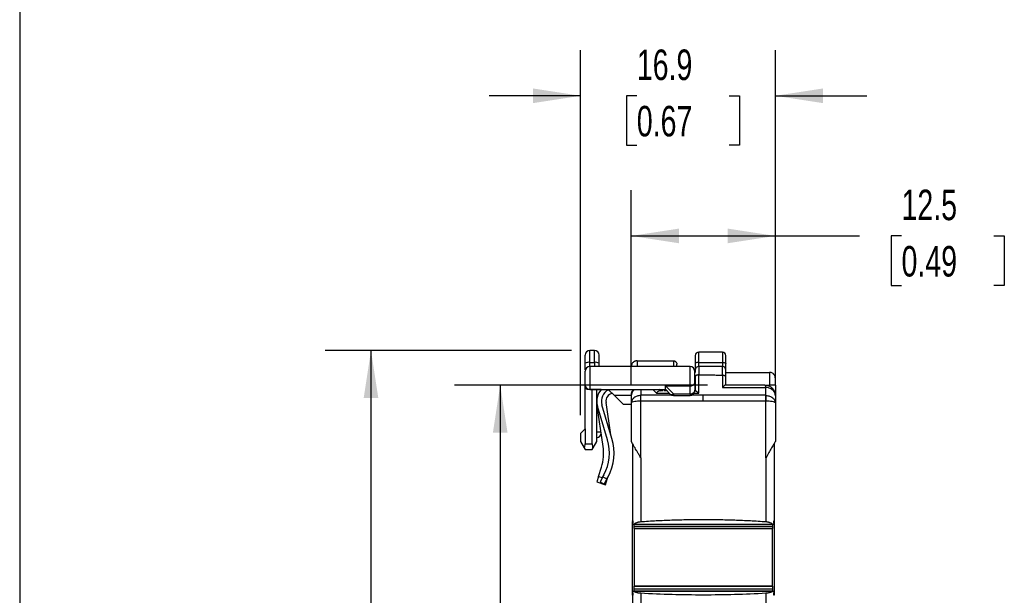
# Model space of a CAD drawing. Header units: millimetres. Extents: x 8 to 341, y 8 to 262.
# Tile 3 of 16: x 8 to 93, y 124 to 174. Entities that reach past the tile are written whole.
import ezdxf

# ---------------------------------------------------------------- set-up
doc = ezdxf.new("R2010")
doc.units = ezdxf.units.MM
doc.header["$LTSCALE"] = 1.25
doc.layers.add('DIMENSIONS', color=140, linetype='Continuous', lineweight=25)
doc.layers.add('TEXT', color=140, linetype='Continuous', lineweight=25)
doc.styles.add('SLDTEXTSTYLE0', font='TXT', dxfattribs={"width": 0.7})
doc.dimstyles.new('SLDDIMSTYLE0', dxfattribs={"dimtxt": 2.69751, "dimasz": 4.1275, "dimexe": 0, "dimexo": 0.0625, "dimgap": 0.674377, "dimtad": 0, "dimtih": 1, "dimtoh": 1, "dimrnd": 1e-09, "dimzin": 12, "dimdsep": 46, "dimtxsty": 'SLDTEXTSTYLE0', "dimsah": 1, "dimcen": 0.09, "dimadec": 0, "dimazin": 3, "dimtfac": 1, "dimtofl": 0, "dimtmove": 0, "dimatfit": 3, "dimfxl": 0, "dimfrac": 2, "dimtolj": 1, "dimtzin": 12, "dimarcsym": 0})
doc.dimstyles.new('SLDDIMSTYLE1', dxfattribs={"dimtxt": 2.69751, "dimasz": 4.1275, "dimexe": 0, "dimexo": 0.0625, "dimgap": 0.674377, "dimtad": 0, "dimtih": 1, "dimtoh": 1, "dimrnd": 1e-09, "dimzin": 12, "dimdsep": 46, "dimtxsty": 'SLDTEXTSTYLE0', "dimsah": 1, "dimcen": 0.09, "dimadec": 0, "dimazin": 3, "dimtfac": 1, "dimtmove": 0, "dimatfit": 0, "dimfxl": 0, "dimfrac": 2, "dimtolj": 1, "dimtzin": 12, "dimarcsym": 0})

# ---------------------------------------------------------------- blocks, each defined once
blk = doc.blocks.new('_D')
at = {"layer": 'DIMENSIONS'}
for p, q in [((61.02, 142.4), (61.02, 159.264)), ((73.52, 142.4), (73.52, 159.264)), ((61.02, 155.295), (73.52, 155.295)), ((73.52, 155.295), (80.815, 155.295)), ((84.471, 155.295), (83.565, 155.295)), ((83.565, 155.295), (83.565, 151.008)), ((92.486, 155.295), (93.392, 155.295)), ((93.392, 155.295), (93.392, 151.008)), ((83.565, 151.008), (84.471, 151.008)), ((93.392, 151.008), (92.486, 151.008))]:
    blk.add_line(p, q, dxfattribs=at)
for points in [[(61.02, 155.295), (65.148, 154.66), (65.148, 155.93)], [(73.52, 155.295), (69.393, 155.93), (69.393, 154.66)]]:
    blk.add_solid(points, dxfattribs=at)
at = {"layer": 'DIMENSIONS', "char_height": 2.6458, "attachment_point": 1, "style": 'SLDTEXTSTYLE0'}
for s, insert in [('12.5', (84.471, 159.309)), ('0.49', (84.471, 154.418))]:
    blk.add_mtext(s, dxfattribs=dict(at, insert=insert))
blk = doc.blocks.new('_D_1')
at = {"layer": 'DIMENSIONS'}
for p, q in [((56.62, 139.747), (56.62, 171.419)), ((73.52, 142.4), (73.52, 171.419)), ((56.62, 167.45), (48.683, 167.45)), ((61.497, 167.45), (60.591, 167.45)), ((60.591, 167.45), (60.591, 163.163)), ((69.512, 167.45), (70.418, 167.45)), ((70.418, 167.45), (70.418, 163.163)), ((73.52, 167.45), (81.458, 167.45)), ((60.591, 163.163), (61.497, 163.163)), ((70.418, 163.163), (69.512, 163.163))]:
    blk.add_line(p, q, dxfattribs=at)
for points in [[(56.62, 167.45), (52.493, 168.085), (52.493, 166.815)], [(73.52, 167.45), (77.648, 166.815), (77.648, 168.085)]]:
    blk.add_solid(points, dxfattribs=at)
at = {"layer": 'DIMENSIONS', "char_height": 2.6458, "attachment_point": 1, "style": 'SLDTEXTSTYLE0'}
for s, insert in [('16.9', (61.497, 171.465)), ('0.67', (61.497, 166.574))]:
    blk.add_mtext(s, dxfattribs=dict(at, insert=insert))
blk = doc.blocks.new('_D_2')
at = {"layer": 'DIMENSIONS'}
for p, q in [((67.618, 142.359), (45.673, 142.359)), ((49.642, 142.359), (49.642, 109.375)), ((45.634, 104.484), (44.728, 104.484)), ((44.728, 104.484), (44.728, 100.197)), ((53.65, 104.484), (54.556, 104.484)), ((54.556, 104.484), (54.556, 100.197)), ((44.728, 100.197), (45.634, 100.197)), ((54.556, 100.197), (53.65, 100.197)), ((49.642, 63.459), (49.642, 99.593)), ((60.333, 63.459), (45.673, 63.459))]:
    blk.add_line(p, q, dxfattribs=at)
for points in [[(49.642, 142.359), (49.007, 138.232), (50.277, 138.232)], [(49.642, 63.459), (50.277, 67.587), (49.007, 67.587)]]:
    blk.add_solid(points, dxfattribs=at)
at = {"layer": 'DIMENSIONS', "char_height": 2.6458, "attachment_point": 1, "style": 'SLDTEXTSTYLE0'}
for s, insert in [('78.9', (45.634, 108.499)), ('3.11', (45.634, 103.608))]:
    blk.add_mtext(s, dxfattribs=dict(at, insert=insert))
blk = doc.blocks.new('_D_3')
at = {"layer": 'DIMENSIONS'}
for p, q in [((55.833, 145.359), (34.458, 145.359)), ((38.427, 145.359), (38.427, 117.216)), ((34.419, 112.325), (33.513, 112.325)), ((33.513, 112.325), (33.513, 108.038)), ((42.435, 112.325), (43.341, 112.325)), ((43.341, 112.325), (43.341, 108.038)), ((33.513, 108.038), (34.419, 108.038)), ((43.341, 108.038), (42.435, 108.038)), ((38.427, 63.459), (38.427, 107.434)), ((60.333, 63.459), (34.458, 63.459))]:
    blk.add_line(p, q, dxfattribs=at)
for points in [[(38.427, 145.359), (37.792, 141.232), (39.062, 141.232)], [(38.427, 63.459), (39.062, 67.587), (37.792, 67.587)]]:
    blk.add_solid(points, dxfattribs=at)
at = {"layer": 'DIMENSIONS', "char_height": 2.6458, "attachment_point": 1, "style": 'SLDTEXTSTYLE0'}
for s, insert in [('81.9', (34.419, 116.339)), ('3.22', (34.419, 111.448))]:
    blk.add_mtext(s, dxfattribs=dict(at, insert=insert))

msp = doc.modelspace()

# ---------------------------------------------------------------- linework, layer by layer
for p, q in [((57.82, 145.359), (57.42, 145.359)), ((57.42, 144.325), (57.42, 145.359)), ((57.82, 144.325), (57.82, 145.359)), ((57.02, 144.256), (57.02, 144.959)), ((58.22, 144.256), (58.22, 144.959)), ((61.52, 144.459), (64.67, 144.459)), ((61.52, 144.459), (61.52, 143.959)), ((64.67, 144.459), (64.67, 143.959)), ((68.92, 145.209), (66.87, 145.209)), ((66.87, 144.316), (66.87, 145.209)), ((68.92, 145.209), (68.92, 144.316)), ((57.42, 144.325), (57.82, 144.325)), ((57.42, 143.959), (57.42, 144.325)), ((66.12, 143.959), (57.42, 143.959)), ((57.42, 143.959), (57.42, 141.959)), ((57.82, 144.325), (57.82, 143.959)), ((58.22, 143.959), (58.22, 144.256)), ((64.97, 143.959), (64.97, 144.159)), ((66.12, 142.293), (66.12, 143.959)), ((66.87, 143.959), (66.87, 144.316)), ((66.87, 144.316), (68.92, 144.316)), ((68.92, 143.959), (66.87, 143.959)), ((68.92, 143.959), (66.87, 143.959)), ((66.87, 143.959), (66.87, 143.24)), ((68.92, 144.316), (68.92, 143.959)), ((68.92, 143.209), (68.92, 143.959)), ((66.52, 143.459), (66.57, 143.459)), ((66.52, 142.559), (66.52, 143.252)), ((66.57, 143.208), (66.57, 143.078)), ((66.57, 143.078), (66.57, 141.859)), ((66.869, 141.659), (66.868, 143.24)), ((68.927, 143.209), (68.927, 142.159)), ((69.22, 143.459), (73.02, 143.459)), ((69.22, 142.359), (69.22, 143.051)), ((73.02, 143.459), (73.02, 142.359)), ((73.52, 142.359), (73.52, 142.959)), ((57.02, 138.559), (57.02, 142.053)), ((57.42, 141.959), (64.02, 141.959)), ((57.616, 141.959), (57.42, 141.959)), ((58.02, 141.959), (57.616, 141.959)), ((57.616, 137.259), (57.616, 141.959)), ((58.02, 137.459), (58.02, 141.959)), ((58.402, 141.959), (58.02, 141.959)), ((59.549, 141.459), (59.043, 141.951)), ((61.864, 141.467), (61.863, 141.959)), ((62.891, 141.959), (63.195, 141.659)), ((63.75, 141.859), (63.51, 141.859)), ((64.12, 141.859), (63.838, 141.859)), ((63.986, 142.293), (66.12, 142.293)), ((63.986, 142.293), (64.686, 141.593)), ((64.403, 141.576), (64.004, 141.975)), ((66.12, 141.593), (66.12, 142.293)), ((66.586, 141.859), (66.482, 141.859)), ((66.52, 142.559), (66.52, 141.859)), ((72.62, 142.359), (73.02, 142.359)), ((72.677, 142.158), (72.676, 141.467)), ((73.02, 142.359), (73.02, 142.249)), ((73.52, 142.359), (73.52, 141.494)), ((58.031, 141.135), (58.02, 141.125)), ((59.549, 141.459), (60.32, 140.709)), ((61.02, 141.459), (59.549, 141.459)), ((61.02, 141.449), (61.02, 140.813)), ((63.195, 141.659), (64.321, 141.659)), ((64.686, 141.593), (66.12, 141.593)), ((64.686, 141.593), (64.686, 141.459)), ((64.686, 141.459), (66.12, 141.459)), ((66.12, 141.593), (66.12, 141.459)), ((67.27, 141.468), (66.166, 141.468)), ((66.458, 141.659), (66.869, 141.659)), ((67.27, 140.966), (67.27, 141.468)), ((73.52, 141.449), (73.52, 140.813)), ((58.578, 137.039), (58.036, 140.742)), ((58.954, 137.599), (58.082, 140.532)), ((59.338, 137.713), (58.466, 140.646)), ((59.239, 138.044), (58.828, 140.858)), ((60.32, 140.709), (61.02, 140.709)), ((61.046, 140.915), (61.02, 140.813)), ((61.028, 140.824), (61.02, 140.813)), ((61.03, 140.852), (61.029, 140.824)), ((61.835, 140.965), (61.831, 140.964)), ((61.831, 140.964), (61.831, 136.055)), ((72.709, 140.964), (72.705, 140.965)), ((72.709, 136.055), (72.709, 140.964)), ((73.494, 140.915), (73.52, 140.813)), ((73.512, 140.824), (73.51, 140.853)), ((73.52, 140.813), (73.513, 140.824)), ((57.019, 138.558), (56.62, 138.159)), ((57.02, 138.559), (57.019, 138.558)), ((57.019, 138.558), (57.019, 137.259)), ((56.62, 138.159), (56.62, 137.449)), ((58.399, 138.263), (58.02, 138.263)), ((56.62, 137.449), (56.934, 136.906)), ((56.934, 136.906), (57.019, 136.759)), ((57.019, 137.259), (57.616, 137.259)), ((57.019, 136.759), (57.616, 136.759)), ((57.616, 136.759), (57.701, 136.906)), ((57.701, 136.906), (58.02, 137.459)), ((61.12, 137.286), (61.12, 130.564)), ((73.42, 137.286), (73.42, 130.564)), ((61.831, 136.055), (61.833, 136.051)), ((61.833, 136.051), (61.833, 130.51)), ((72.707, 136.051), (72.709, 136.055)), ((72.707, 136.051), (72.707, 130.51)), ((58.172, 134.436), (58.43, 135.241)), ((58.172, 134.436), (58.02, 133.959)), ((58.172, 134.436), (58.516, 134.326)), ((58.555, 134.4), (58.32, 133.959)), ((58.555, 134.4), (58.65, 134.577)), ((58.555, 134.4), (58.908, 134.212)), ((58.673, 133.771), (58.908, 134.212)), ((58.782, 133.716), (58.934, 134.192)), ((58.903, 134.202), (58.934, 134.192)), ((58.908, 134.212), (59.003, 134.389)), ((58.934, 134.192), (58.99, 134.365)), ((58.02, 133.959), (58.782, 133.716)), ((58.32, 133.959), (58.673, 133.771)), ((61.12, 130.564), (61.12, 130.502)), ((61.12, 124.119), (61.12, 130.502)), ((61.198, 130.249), (73.343, 130.249)), ((73.296, 130.275), (61.245, 130.275)), ((61.27, 130.083), (73.27, 130.083)), ((61.27, 129.904), (61.27, 130.083)), ((61.27, 129.904), (73.27, 129.904)), ((61.27, 129.904), (61.27, 124.917)), ((73.27, 130.083), (73.27, 129.904)), ((73.27, 124.917), (73.27, 129.904)), ((73.42, 130.564), (73.42, 130.502)), ((73.42, 130.502), (73.42, 124.119)), ((61.27, 124.871), (61.27, 124.917)), ((73.27, 124.917), (61.27, 124.917)), ((73.27, 124.871), (61.27, 124.871)), ((61.27, 124.647), (61.27, 124.871)), ((73.27, 124.917), (73.27, 124.871)), ((73.27, 124.871), (73.27, 124.647)), ((61.12, 124.119), (61.12, 80.051)), ((73.326, 124.484), (61.215, 124.484)), ((61.252, 124.469), (73.288, 124.469)), ((73.27, 124.647), (61.27, 124.647)), ((61.833, 124.29), (61.833, 79.954)), ((72.707, 124.29), (72.707, 79.954))]:
    msp.add_line(p, q)
at = {"flags": 128}
for points in [[(66.87, 144.316), (66.812, 144.315), (66.755, 144.31), (66.704, 144.302), (66.658, 144.291), (66.621, 144.278), (66.593, 144.264), (66.576, 144.247), (66.57, 144.231)], [(68.92, 144.316), (68.979, 144.315), (69.035, 144.31), (69.087, 144.302), (69.132, 144.291), (69.17, 144.278), (69.197, 144.264), (69.214, 144.247), (69.22, 144.231)]]:
    msp.add_lwpolyline(points, dxfattribs=at)
for centre, radius, start, end in [((57.42, 144.959), 0.4, 90, 180), ((57.82, 144.959), 0.4, 0.00004, 90), ((66.87, 144.909), 0.3, 90, 180), ((68.92, 144.909), 0.3, 360, 90), ((57.323, 143.694), 0.639, 81.26108, 118.32396), ((57.42, 143.559), 0.4, 90, 180), ((57.917, 143.694), 0.639, 61.67609, 98.73889), ((66.12, 143.559), 0.4, 0, 90), ((66.87, 143.659), 0.3, 90, 180), ((68.92, 143.659), 0.3, 360, 90), ((57.42, 142.359), 0.4, 180, 270), ((59.52, 140.959), 1.5, 138.18969, 196.55845), ((59.52, 140.959), 1.1, 115.68539, 196.55845), ((66.176, 142.643), 0.354, 260.98068, 346.39946), ((66.176, 141.943), 0.354, 260.98068, 346.39946), ((66.12, 141.859), 0.4, 269.99999, 360), ((71.7, 142.258), 0.983, 354.2052, 5.79582), ((59.52, 140.959), 0.7, 103.08302, 188.32633), ((66.963, 141.215), 5.138, 177.20971, 182.79029), ((64.533, 141.784), 0.245, 237.90314, 308.64333), ((64.686, 141.859), 0.4, 225, 270), ((67.577, 141.215), 5.138, 357.20972, 2.79023), ((57.92, 138.263), 0.5, 281.53696, 349.61281), ((55.12, 136.459), 4, 331.92751, 16.55845), ((55.12, 136.459), 4.4, 331.92751, 16.55845), ((54.62, 136.459), 4, 342.26306, 8.32633)]:
    msp.add_arc(centre, radius, start, end)
for centre, start_param, end_param in [((56.73, 137.259), 3.926991, 4.712389), ((57.905, 137.259), 1.570796, 2.356194)]:
    msp.add_ellipse(centre, major_axis=(0, 0.5), ratio=0.57735, start_param=start_param, end_param=end_param)
for points, knots in [([(61.52, 144.459), (61.502, 144.459), (61.466, 144.458), (61.412, 144.448), (61.359, 144.433), (61.306, 144.412), (61.256, 144.385), (61.209, 144.352), (61.155, 144.304), (61.099, 144.235), (61.056, 144.152), (61.026, 144.058), (61.022, 143.996), (61.02, 143.959)], [0, 0, 0, 0, 0.056101, 0.113806, 0.173744, 0.236476, 0.302495, 0.372221, 0.446013, 0.574055, 0.724076, 0.838203, 1, 1, 1, 1]), ([(64.67, 144.459), (64.685, 144.459), (64.716, 144.457), (64.762, 144.446), (64.806, 144.428), (64.847, 144.403), (64.887, 144.369), (64.923, 144.325), (64.949, 144.275), (64.967, 144.219), (64.969, 144.181), (64.97, 144.159)], [0, 0, 0, 0, 0.078905, 0.161456, 0.249272, 0.343701, 0.445831, 0.573909, 0.723985, 0.838145, 1, 1, 1, 1]), ([(66.57, 144.909), (66.57, 144.909), (66.57, 144.842), (66.57, 144.6), (66.57, 144.425), (66.57, 144.231)], [0, 0, 0, 0, 0.5, 0.5, 1, 1, 1, 1]), ([(69.22, 144.231), (69.22, 144.425), (69.22, 144.6), (69.22, 144.842), (69.22, 144.909), (69.22, 144.909)], [0, 0, 0, 0, 0.5, 0.5, 1, 1, 1, 1]), ([(57.02, 144.143), (57.02, 144.161), (57.02, 144.198), (57.02, 144.237), (57.02, 144.256)], [0, 0, 0, 0, 0.496197, 1, 1, 1, 1]), ([(57.02, 143.673), (57.02, 143.725), (57.02, 143.844), (57.02, 144.035), (57.02, 144.143)], [0, 0, 0, 0, 0.43693, 1, 1, 1, 1]), ([(66.57, 144.231), (66.57, 144.067), (66.57, 143.92), (66.57, 143.716), (66.57, 143.659), (66.57, 143.659)], [0, 0, 0, 0, 0.5, 0.5, 1, 1, 1, 1]), ([(66.57, 143.654), (66.57, 143.655), (66.57, 143.667), (66.57, 143.61), (66.57, 143.536), (66.57, 143.467), (66.57, 143.459)], [0, 0, 0, 0, 0.076723, 0.512081, 0.947438, 1, 1, 1, 1]), ([(69.22, 143.659), (69.22, 143.659), (69.22, 143.716), (69.22, 143.92), (69.22, 144.067), (69.22, 144.231)], [0, 0, 0, 0, 0.5, 0.5, 1, 1, 1, 1]), ([(69.22, 143.051), (69.22, 143.128), (69.22, 143.283), (69.22, 143.478), (69.22, 143.607), (69.22, 143.666), (69.22, 143.654), (69.22, 143.652)], [0, 0, 0, 0, 0.236264, 0.472528, 0.708792, 0.945057, 1, 1, 1, 1]), ([(57.02, 142.363), (57.02, 142.362), (57.02, 142.359), (57.02, 142.384), (57.02, 142.437), (57.02, 142.513), (57.02, 142.622), (57.02, 142.771), (57.02, 142.959), (57.02, 143.147), (57.02, 143.297), (57.02, 143.405), (57.02, 143.481), (57.02, 143.535), (57.02, 143.56), (57.02, 143.557), (57.02, 143.556)], [0, 0, 0, 0, 0.0266442, 0.0984753, 0.1705814, 0.2357543, 0.3012017, 0.4004443, 0.4999979, 0.5992423, 0.6987974, 0.7639704, 0.8294177, 0.9012489, 0.973355, 1, 1, 1, 1]), ([(57.02, 142.053), (57.02, 142.218), (57.02, 142.374), (57.02, 142.64), (57.02, 142.751), (57.02, 142.859)], [0, 0, 0, 0, 0.5, 0.5, 1, 1, 1, 1]), ([(66.52, 143.252), (66.52, 143.292), (66.52, 143.371), (66.52, 143.464), (66.52, 143.527), (66.52, 143.559), (66.52, 143.556), (66.52, 143.555)], [0, 0, 0, 0, 0.224067, 0.448134, 0.672201, 0.896267, 1, 1, 1, 1]), ([(66.868, 143.24), (66.85, 143.24), (66.813, 143.239), (66.758, 143.229), (66.705, 143.214), (66.649, 143.189), (66.587, 143.146), (66.577, 143.104), (66.57, 143.078)], [0, 0, 0, 0, 0.114454, 0.234566, 0.358698, 0.484864, 0.68809, 1, 1, 1, 1]), ([(66.87, 143.24), (67.038, 143.241), (67.375, 143.243), (67.884, 143.238), (68.4, 143.228), (68.746, 143.215), (68.92, 143.209)], [0, 0, 0, 0, 0.245182, 0.493548, 0.745141, 1, 1, 1, 1]), ([(69.22, 143.051), (69.219, 143.059), (69.218, 143.075), (69.206, 143.099), (69.191, 143.119), (69.173, 143.135), (69.155, 143.148), (69.117, 143.171), (69.045, 143.2), (68.965, 143.206), (68.927, 143.209)], [0, 0, 0, 0, 0.111605, 0.214498, 0.306324, 0.385355, 0.450492, 0.501158, 0.759457, 1, 1, 1, 1]), ([(73.52, 142.959), (73.519, 142.983), (73.517, 143.029), (73.503, 143.094), (73.483, 143.152), (73.458, 143.202), (73.431, 143.245), (73.403, 143.282), (73.353, 143.336), (73.271, 143.398), (73.148, 143.45), (73.062, 143.456), (73.02, 143.459)], [0, 0, 0, 0, 0.092564, 0.178369, 0.257416, 0.329709, 0.395253, 0.454054, 0.506124, 0.677834, 0.842246, 1, 1, 1, 1]), ([(57.42, 141.959), (57.392, 141.96), (57.337, 141.961), (57.255, 141.973), (57.174, 141.992), (57.096, 142.018), (57.045, 142.041), (57.02, 142.053)], [0, 0, 0, 0, 0.201726, 0.400865, 0.599135, 0.798274, 1, 1, 1, 1]), ([(61.309, 141.959), (61.293, 141.951), (61.185, 141.891), (61.061, 141.711), (61.034, 141.537), (61.02, 141.449)], [0, 0, 0, 0, 0.077426, 0.538735, 1, 1, 1, 1]), ([(61.02, 141.449), (61.025, 141.518), (61.036, 141.651), (61.085, 141.82), (61.151, 141.899), (61.174, 141.928)], [0, 0, 0, 0, 0.401291, 0.782582, 1, 1, 1, 1]), ([(61.174, 141.928), (61.149, 141.894), (61.074, 141.792), (61.051, 141.665), (61.036, 141.579)], [0, 0, 0, 0, 0.3287537, 1, 1, 1, 1]), ([(63.51, 141.858), (63.508, 141.859), (63.479, 141.866), (63.409, 141.839), (63.315, 141.781), (63.246, 141.716), (63.21, 141.676), (63.199, 141.663), (63.195, 141.659)], [0, 0, 0, 0, 0.015179, 0.341, 0.666351, 0.898344, 0.96514, 1, 1, 1, 1]), ([(64.004, 141.975), (63.985, 141.995), (63.978, 142.032), (63.976, 142.14), (63.981, 142.211), (63.986, 142.293)], [0, 0, 0, 0, 0.5, 0.5, 1, 1, 1, 1]), ([(66.586, 141.859), (66.591, 141.859), (66.601, 141.858), (66.623, 141.851), (66.651, 141.838), (66.683, 141.819), (66.723, 141.792), (66.77, 141.755), (66.821, 141.709), (66.854, 141.674), (66.869, 141.659)], [0, 0, 0, 0, 0.0898837, 0.192447, 0.3075834, 0.4350091, 0.5374919, 0.7067142, 0.8730815, 1, 1, 1, 1]), ([(69.206, 142.359), (69.201, 142.359), (69.191, 142.358), (69.169, 142.35), (69.142, 142.337), (69.099, 142.312), (69.028, 142.261), (68.965, 142.197), (68.927, 142.159)], [0, 0, 0, 0, 0.094587, 0.198253, 0.311287, 0.433797, 0.665249, 1, 1, 1, 1]), ([(72.61, 142.359), (72.621, 142.359), (72.632, 142.342), (72.652, 142.273), (72.661, 142.221), (72.669, 142.159)], [0, 0, 0, 0, 0.5, 0.5, 1, 1, 1, 1]), ([(72.677, 142.357), (72.709, 142.353), (72.775, 142.347), (72.875, 142.322), (72.976, 142.285), (73.077, 142.234), (73.175, 142.167), (73.267, 142.084), (73.35, 141.984), (73.421, 141.87), (73.476, 141.74), (73.513, 141.599), (73.518, 141.5), (73.52, 141.449)], [0, 0, 0, 0, 0.070921, 0.145836, 0.224748, 0.307657, 0.394565, 0.485471, 0.580377, 0.679283, 0.782189, 0.889095, 1, 1, 1, 1]), ([(73.52, 141.449), (73.519, 141.474), (73.517, 141.521), (73.504, 141.59), (73.483, 141.653), (73.458, 141.711), (73.429, 141.761), (73.399, 141.805), (73.369, 141.843), (73.341, 141.874), (73.316, 141.898), (73.295, 141.918), (73.242, 141.963), (73.147, 142.029), (72.995, 142.098), (72.837, 142.143), (72.73, 142.153), (72.677, 142.158)], [0, 0, 0, 0, 0.068667, 0.134209, 0.195909, 0.253157, 0.305462, 0.352449, 0.393844, 0.429462, 0.459188, 0.482956, 0.500736, 0.632833, 0.761391, 0.8843, 1, 1, 1, 1]), ([(73.52, 142.359), (73.52, 142.359), (73.466, 142.359), (73.281, 142.359), (73.151, 142.359), (73.02, 142.359)], [0, 0, 0, 0, 0.5, 0.5, 1, 1, 1, 1]), ([(61.831, 141.465), (61.722, 141.447), (61.503, 141.413), (61.241, 141.259), (61.076, 141.084), (61.054, 140.959), (61.046, 140.915)], [0, 0, 0, 0, 0.280616, 0.561195, 0.841727, 1, 1, 1, 1]), ([(61.835, 140.965), (61.836, 141.058), (61.84, 141.153), (61.849, 141.326), (61.856, 141.404), (61.864, 141.467)], [0, 0, 0, 0, 0.5, 0.5, 1, 1, 1, 1]), ([(64.644, 141.468), (64.617, 141.468), (63.688, 141.468), (62.762, 141.467), (61.864, 141.467)], [0, 0, 0, 0, 0.029204, 1, 1, 1, 1]), ([(72.705, 140.965), (72.704, 141.058), (72.701, 141.153), (72.691, 141.326), (72.684, 141.404), (72.676, 141.467)], [0, 0, 0, 0, 0.5, 0.5, 1, 1, 1, 1]), ([(72.709, 141.465), (72.818, 141.447), (73.037, 141.413), (73.3, 141.259), (73.464, 141.084), (73.486, 140.96), (73.494, 140.915)], [0, 0, 0, 0, 0.280835, 0.561632, 0.842381, 1, 1, 1, 1]), ([(61.831, 140.964), (61.737, 140.961), (61.549, 140.955), (61.287, 140.924), (61.12, 140.886), (61.039, 140.85), (61.031, 140.831), (61.028, 140.824)], [0, 0, 0, 0, 0.227153, 0.453551, 0.734874, 0.888035, 1, 1, 1, 1]), ([(67.27, 140.966), (67.043, 140.966), (66.589, 140.966), (65.909, 140.966), (65.228, 140.966), (64.548, 140.966), (63.869, 140.965), (63.19, 140.965), (62.512, 140.965), (62.061, 140.965), (61.835, 140.965)], [0, 0, 0, 0, 0.125016, 0.250027, 0.375033, 0.500034, 0.625031, 0.750025, 0.875014, 1, 1, 1, 1]), ([(72.705, 140.965), (72.48, 140.965), (72.028, 140.965), (71.35, 140.965), (70.671, 140.965), (69.992, 140.966), (69.312, 140.966), (68.632, 140.966), (67.951, 140.966), (67.497, 140.966), (67.27, 140.966)], [0, 0, 0, 0, 0.124986, 0.249976, 0.374969, 0.499966, 0.624967, 0.749973, 0.874984, 1, 1, 1, 1]), ([(73.513, 140.824), (73.51, 140.831), (73.502, 140.849), (73.424, 140.885), (73.255, 140.924), (72.99, 140.955), (72.798, 140.961), (72.709, 140.964)], [0, 0, 0, 0, 0.107715, 0.259742, 0.538332, 0.785115, 1, 1, 1, 1]), ([(73.52, 140.813), (73.52, 140.254), (73.52, 139.137), (73.52, 138.018), (73.52, 137.459)], [0, 0, 0, 0, 0.500013, 1, 1, 1, 1]), ([(61.831, 136.055), (61.803, 136.104), (61.746, 136.203), (61.662, 136.348), (61.564, 136.517), (61.456, 136.705), (61.336, 136.913), (61.225, 137.104), (61.141, 137.25), (61.086, 137.346), (61.05, 137.407), (61.025, 137.45), (61.022, 137.456), (61.02, 137.459)], [0, 0, 0, 0, 0.084173, 0.167171, 0.249197, 0.377544, 0.498954, 0.63125, 0.749214, 0.814524, 0.874705, 0.939475, 1, 1, 1, 1]), ([(73.52, 137.459), (73.52, 137.459), (73.507, 137.437), (73.467, 137.368), (73.44, 137.321), (73.35, 137.164), (73.276, 137.037), (73.048, 136.642), (72.88, 136.351), (72.709, 136.055)], [0, 0, 0, 0, 0.125, 0.125, 0.25, 0.25, 0.5, 0.5, 1, 1, 1, 1]), ([(61.245, 130.275), (61.238, 130.269), (61.225, 130.257), (61.207, 130.249), (61.193, 130.249), (61.181, 130.253), (61.166, 130.267), (61.15, 130.306), (61.148, 130.361), (61.147, 130.389)], [0, 0, 0, 0, 0.130017, 0.245116, 0.345347, 0.430794, 0.501608, 0.746699, 1, 1, 1, 1]), ([(61.245, 130.275), (61.262, 130.291), (61.295, 130.323), (61.355, 130.365), (61.419, 130.401), (61.49, 130.434), (61.568, 130.462), (61.653, 130.485), (61.741, 130.502), (61.803, 130.508), (61.833, 130.51)], [0, 0, 0, 0, 0.133839, 0.261643, 0.383567, 0.499793, 0.628607, 0.751956, 0.875948, 1, 1, 1, 1]), ([(61.833, 130.51), (62.059, 130.526), (62.51, 130.556), (63.189, 130.595), (63.868, 130.627), (64.547, 130.654), (65.228, 130.675), (65.908, 130.69), (66.589, 130.699), (67.27, 130.702), (67.951, 130.699), (68.632, 130.69), (69.313, 130.675), (69.993, 130.654), (70.673, 130.627), (71.352, 130.595), (72.03, 130.556), (72.481, 130.526), (72.707, 130.51)], [0, 0, 0, 0, 0.062564, 0.125102, 0.187619, 0.250117, 0.312601, 0.375073, 0.437538, 0.5, 0.562462, 0.624927, 0.687399, 0.749883, 0.812381, 0.874898, 0.937436, 1, 1, 1, 1]), ([(72.707, 130.51), (72.731, 130.508), (72.779, 130.504), (72.849, 130.492), (72.919, 130.477), (72.987, 130.457), (73.08, 130.423), (73.193, 130.365), (73.26, 130.306), (73.296, 130.275)], [0, 0, 0, 0, 0.095974, 0.193743, 0.29354, 0.395579, 0.500064, 0.736571, 1, 1, 1, 1]), ([(73.393, 130.389), (73.393, 130.377), (73.393, 130.355), (73.39, 130.324), (73.385, 130.297), (73.378, 130.276), (73.367, 130.259), (73.354, 130.249), (73.338, 130.249), (73.318, 130.256), (73.304, 130.267), (73.296, 130.275)], [0, 0, 0, 0, 0.103198, 0.204364, 0.303911, 0.402272, 0.499898, 0.61969, 0.749839, 0.842002, 1, 1, 1, 1]), ([(61.15, 124.324), (61.15, 124.327), (61.15, 124.358), (61.156, 124.416), (61.175, 124.468), (61.209, 124.491), (61.236, 124.477), (61.252, 124.469)], [0, 0, 0, 0, 0.03157, 0.275881, 0.514929, 0.712435, 1, 1, 1, 1]), ([(61.833, 124.29), (61.81, 124.292), (61.763, 124.295), (61.694, 124.304), (61.625, 124.316), (61.558, 124.331), (61.467, 124.357), (61.355, 124.4), (61.287, 124.445), (61.252, 124.469)], [0, 0, 0, 0, 0.096094, 0.193927, 0.293716, 0.395667, 0.499974, 0.737014, 1, 1, 1, 1]), ([(73.288, 124.469), (73.271, 124.457), (73.238, 124.433), (73.178, 124.401), (73.114, 124.373), (73.036, 124.345), (72.94, 124.32), (72.826, 124.3), (72.746, 124.293), (72.707, 124.29)], [0, 0, 0, 0, 0.133517, 0.261239, 0.383321, 0.49994, 0.671369, 0.83773, 1, 1, 1, 1]), ([(73.288, 124.469), (73.296, 124.474), (73.309, 124.483), (73.327, 124.485), (73.342, 124.482), (73.354, 124.474), (73.37, 124.456), (73.385, 124.413), (73.39, 124.357), (73.39, 124.327), (73.39, 124.324)], [0, 0, 0, 0, 0.129946, 0.244955, 0.345078, 0.430404, 0.501088, 0.73197, 0.968554, 1, 1, 1, 1])]:
    msp.add_open_spline(points, degree=3, knots=knots)
for points in [[(66.868, 143.24), (66.869, 143.24), (66.87, 143.24), (66.87, 143.24)], [(68.92, 143.209), (68.922, 143.209), (68.925, 143.209), (68.927, 143.209)], [(63.611, 141.819), (63.556, 141.874), (63.5, 141.929), (63.445, 141.984)], [(68.927, 142.159), (70.177, 142.159), (71.426, 142.159), (72.669, 142.159)], [(72.61, 142.359), (71.479, 142.359), (70.343, 142.359), (69.206, 142.359)], [(72.61, 142.359), (72.633, 142.359), (72.655, 142.358), (72.677, 142.357)], [(72.669, 142.159), (72.672, 142.159), (72.675, 142.159), (72.677, 142.158)], [(61.864, 141.467), (61.853, 141.466), (61.842, 141.466), (61.831, 141.465)], [(72.676, 141.467), (70.882, 141.468), (69.076, 141.468), (67.27, 141.468)], [(72.709, 141.465), (72.698, 141.466), (72.687, 141.466), (72.676, 141.467)], [(61.02, 140.813), (61.02, 139.696), (61.02, 138.578), (61.02, 137.459)], [(61.12, 130.564), (61.12, 130.569), (61.129, 130.574), (61.147, 130.578)], [(61.147, 130.578), (61.147, 130.515), (61.147, 130.452), (61.147, 130.389)], [(61.27, 130.083), (61.27, 130.113), (61.27, 130.172), (61.27, 130.228), (61.27, 130.256)], [(73.27, 130.256), (73.27, 130.228), (73.27, 130.172), (73.27, 130.113), (73.27, 130.083)], [(73.393, 130.578), (73.411, 130.574), (73.42, 130.569), (73.42, 130.564)], [(73.393, 130.389), (73.393, 130.452), (73.393, 130.515), (73.393, 130.578)], [(61.151, 124.134), (61.13, 124.129), (61.12, 124.124), (61.12, 124.119)], [(61.15, 124.324), (61.15, 124.261), (61.151, 124.197), (61.151, 124.134)], [(61.27, 124.47), (61.27, 124.499), (61.27, 124.557), (61.27, 124.617), (61.27, 124.647)], [(72.707, 124.29), (70.895, 124.191), (67.27, 124.092), (63.646, 124.191), (61.833, 124.29)], [(73.27, 124.647), (73.27, 124.617), (73.27, 124.557), (73.27, 124.499), (73.27, 124.47)], [(73.39, 124.134), (73.39, 124.197), (73.39, 124.261), (73.39, 124.324)], [(73.42, 124.119), (73.42, 124.124), (73.41, 124.129), (73.39, 124.134)]]:
    msp.add_open_spline(points, degree=3)
at = {"layer": 'TEXT'}
msp.add_line((7.937, 261.938), (7.937, 7.937), dxfattribs=at)

# ---------------------------------------------------------------- dimensions: what is measured, and where the dimension line sits
at = {"layer": 'DIMENSIONS'}
for base, p1, p2, angle, dimstyle, picture, middle in [((56.62, 167.45), (73.52, 140.813), (56.62, 138.159), 0, 'SLDDIMSTYLE1', '_D_1', (65.504, 167.45)), ((73.52, 155.295), (61.02, 140.813), (73.52, 140.813), 0, 'SLDDIMSTYLE0', '_D', (88.478, 155.295)), ((38.427, 145.359), (61.92, 63.459), (57.42, 145.359), 90, 'SLDDIMSTYLE0', '_D_3', (38.427, 112.325)), ((49.642, 63.459), (69.206, 142.359), (61.92, 63.459), 90, 'SLDDIMSTYLE0', '_D_2', (49.642, 104.484))]:
    dim = msp.add_linear_dim(base=base, p1=p1, p2=p2, angle=angle, dimstyle=dimstyle, dxfattribs=at)
    dim.commit()
    dim.dimension.update_dxf_attribs({"geometry": picture, "text_midpoint": middle, "dimtype": 160})

doc.saveas('drawing.dxf')
